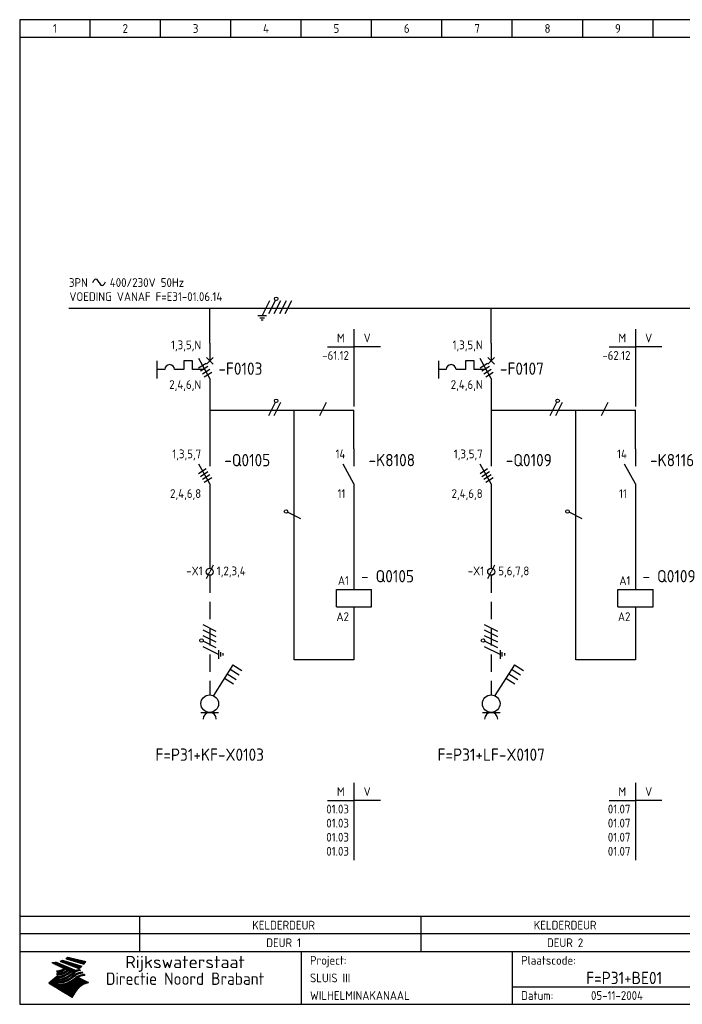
# Model space of a CAD drawing. Extents: x 10 to 410, y 10 to 290.
# Tile 1 of 2: x 10 to 198, y 10 to 290. Entities that reach past the tile are written whole.
import ezdxf
from ezdxf.enums import TextEntityAlignment as Align

# ---------------------------------------------------------------- set-up
doc = ezdxf.new("R2010")
doc.units = 0
doc.header["$LTSCALE"] = 10
doc.header["$MEASUREMENT"] = 0
doc.linetypes.add('DASHED', pattern=[0.75, 0.5, -0.25])
for name, color, linetype in [('0-25', 7, 'CONTINUOUS'), ('0-35', 2, 'CONTINUOUS'), ('0-50', 3, 'CONTINUOUS'), ('B-25', 7, 'CONTINUOUS'), ('B-35', 2, 'CONTINUOUS'), ('S-25', 7, 'CONTINUOUS'), ('S-70', 5, 'CONTINUOUS')]:
    doc.layers.add(name, color=color, linetype=linetype)
doc.styles.add('ISO', font='iso.shx')
doc.styles.get("Standard").update_dxf_attribs({"font": 'iso.shx'})

# ---------------------------------------------------------------- blocks, each defined once
blk = doc.blocks.new('0002')
at = {"layer": 'S-25'}
for p, q in [((0, 0), (0, -5)), ((-15, -5), (-15, -10)), ((-7.35, -5), (-7.35, -7.5)), ((-4.85, -5), (-7.35, -5)), ((-4.85, -7.5), (-4.85, -5)), ((0, -10), (-3.12, -4.38)), ((0.94, -4.06), (-0.94, -5.94)), ((-0.94, -4.06), (0.94, -5.94)), ((-12.8, -7.5), (-15, -7.5)), ((-7.35, -7.5), (-10, -7.5)), ((-1.39, -7.5), (-4.85, -7.5)), ((0, -10), (0, -15))]:
    blk.add_line(p, q, dxfattribs=at)
blk.add_arc((-11.4, -7.5), 1.4, 0, 180, dxfattribs=at)
at = {"layer": 'B-25'}
for tag, p in [('KN1', (-2.43, -1.73)), ('KN2', (-2.43, -13.01))]:
    blk.add_attdef(tag, text='', height=2.5, dxfattribs=at).set_placement(p, align=Align.RIGHT)
blk.add_attdef('OM1', (5.91, -13.01), '', height=2.5, dxfattribs=at)
at = {"layer": 'B-35'}
blk.add_attdef('KT', (6.05, -8.99), '', height=3.5, dxfattribs=at)
blk = doc.blocks.new('0033')
at = {"layer": 'S-25'}
for p in [(-0.94, -1.88), (0.94, 1.88)]:
    blk.add_line(p, (0, 0), dxfattribs=at)
blk.add_circle((0, 0), 1, dxfattribs=at)
at = {"layer": 'B-25'}
blk.add_attdef('KT', text='', height=2.5, dxfattribs=at).set_placement((-2, -1), align=Align.RIGHT)
blk.add_attdef('KN1', (2, -1.01), '', height=2.5, dxfattribs=at)
blk = doc.blocks.new('A$C57B5337A')
at = {"layer": 'S-25'}
for p, q in [((6.88, 15), (6.88, 10)), ((6.88, 5), (3.76, 10.63)), ((6.88, 5), (6.88, 0))]:
    blk.add_line(p, q, dxfattribs=at)
at = {"layer": 'B-25'}
for tag, p in [('KN1', (4.45, 12.27)), ('KN2', (4.45, 0.99))]:
    blk.add_attdef(tag, text='', height=2.5, dxfattribs=at).set_placement(p, align=Align.RIGHT)
blk.add_attdef('OM1', (10.88, 1.99), '', height=2.5, dxfattribs=at)
at = {"layer": 'B-35'}
blk.add_attdef('KT', (11.02, 6.01), '', height=3.5, dxfattribs=at)
blk = doc.blocks.new('0009')
at = {"layer": 'S-25'}
for p, q in [((-1.09, -2.19), (1.09, 2.19)), ((0.78, -1.56), (2.66, 2.19)), ((2.34, -1.56), (4.22, 2.19)), ((3.91, -1.56), (5.78, 2.19)), ((5.47, -1.56), (7.34, 2.19)), ((0.16, -2.19), (-2.34, -2.19)), ((-1.72, -2.81), (-0.47, -2.81)), ((-0.78, -3.44), (-1.41, -3.44))]:
    blk.add_line(p, q, dxfattribs=at)
blk.add_circle((2.88, 2.63), 0.5, dxfattribs=at)
blk = doc.blocks.new('030102F')
at = {"layer": 'S-25'}
for p, q in [((8.12, 3.12), (6.88, 3.12)), ((7.19, 3.75), (7.81, 3.75)), ((0.94, 1.88), (-0.94, -1.88)), ((2.5, 1.88), (0.62, -1.88)), ((4.06, 1.88), (2.19, -1.88)), ((5.62, 1.88), (3.75, -1.88)), ((7.5, 2.5), (5.31, -1.88)), ((6.25, 2.5), (8.75, 2.5))]:
    blk.add_line(p, q, dxfattribs=at)
blk.add_circle((3.53, -2.32), 0.5, dxfattribs=at)
blk = doc.blocks.new('0060')
at = {"layer": 'S-25'}
for p, q in [((0, 0), (0, -22)), ((-7.5, -5), (0, -5)), ((7.5, -5), (0, -5))]:
    blk.add_line(p, q, dxfattribs=at)
at = {"layer": 'B-25', "style": 'ISO'}
blk.add_text('M', height=2.5, dxfattribs=at).set_placement((-3.75, -2.5), align=Align.MIDDLE_CENTER)
blk.add_text('V', height=2.5, dxfattribs=at).set_placement((3.75, -2.5), align=Align.MIDDLE)
at = {"layer": 'B-25'}
for tag, p in [('M1', (-1.43, -8.73)), ('M2', (-1.43, -12.73)), ('M3', (-1.43, -16.73)), ('M4', (-1.43, -20.73))]:
    blk.add_attdef(tag, text='', height=2.5, dxfattribs=at).set_placement(p, align=Align.RIGHT)
for tag, p in [('V1', (1.57, -8.73)), ('V2', (1.57, -12.73)), ('V3', (1.57, -16.73)), ('V4', (1.57, -20.73))]:
    blk.add_attdef(tag, p, '', height=2.5, dxfattribs=at)
blk = doc.blocks.new('0059')
at = {"layer": 'S-25'}
for p, q in [((0, 0), (0, -5)), ((-5, -5), (5, -5)), ((-5, -10), (-5, -5)), ((5, -10), (5, -5)), ((-5, -10), (5, -10)), ((0, -10), (0, -15))]:
    blk.add_line(p, q, dxfattribs=at)
at = {"layer": 'B-25'}
for tag, p in [('KN1', (-1.43, -3.73)), ('KN2', (-1.43, -14.01))]:
    blk.add_attdef(tag, text='', height=2.5, dxfattribs=at).set_placement(p, align=Align.RIGHT)
at = {"layer": 'B-35'}
blk.add_attdef('KT', (7.14, -8.99), '', height=3.5, dxfattribs=at)
blk = doc.blocks.new('KADERA3')
at = {"layer": '0-25'}
for p, q in [((30, 285), (30, 290)), ((50, 285), (50, 290)), ((70, 285), (70, 290)), ((90, 285), (90, 290)), ((110, 285), (110, 290)), ((130, 285), (130, 290)), ((150, 285), (150, 290)), ((170, 285), (170, 290)), ((190, 285), (190, 290)), ((10, 285), (410, 285)), ((410, 35), (10, 35)), ((410, 30), (10, 30)), ((150, 15), (335, 15))]:
    blk.add_line(p, q, dxfattribs=at)
at = {"layer": '0-25', "color": 7}
for p, q in [((21.94, 22.42), (22.53, 22.42)), ((22.06, 22.48), (22.36, 22.48)), ((22.18, 22.53), (27.65, 20.8)), ((22.18, 22.53), (27.65, 20.8)), ((23.14, 22.99), (28.22, 21.46)), ((23.14, 22.99), (28.22, 21.46)), ((23.15, 22.98), (25.33, 22.98)), ((23.23, 23.04), (25.09, 23.04)), ((23.32, 23.1), (24.84, 23.1)), ((23.34, 22.93), (25.57, 22.93)), ((23.4, 23.15), (24.6, 23.15)), ((23.49, 23.21), (24.36, 23.21)), ((23.52, 22.87), (25.81, 22.87)), ((23.57, 23.27), (24.12, 23.27)), ((23.64, 23.32), (23.87, 23.32)), ((23.7, 23.36), (28.82, 22.17)), ((23.7, 23.36), (28.82, 22.17)), ((23.71, 22.82), (26.06, 22.82)), ((23.9, 22.76), (26.3, 22.76)), ((24.09, 22.7), (26.54, 22.7)), ((24.27, 22.65), (26.78, 22.65)), ((24.46, 22.59), (27.03, 22.59)), ((24.65, 22.53), (27.27, 22.53)), ((24.84, 22.48), (27.51, 22.48)), ((25.02, 22.42), (27.75, 22.42)), ((19.1, 21.89), (25.12, 19)), ((19.1, 21.89), (25.12, 19)), ((19.17, 21.86), (20.7, 21.86)), ((19.29, 21.8), (20.83, 21.8)), ((19.4, 21.75), (20.96, 21.75)), ((19.52, 21.69), (21.09, 21.69)), ((19.64, 21.63), (21.22, 21.63)), ((19.74, 21.92), (20.56, 21.92)), ((19.75, 21.58), (21.36, 21.58)), ((19.87, 21.52), (21.49, 21.52)), ((19.99, 21.47), (21.62, 21.47)), ((20.11, 21.41), (21.75, 21.41)), ((20.22, 21.35), (21.88, 21.35)), ((20.25, 21.97), (20.43, 21.97)), ((20.34, 21.3), (22.02, 21.3)), ((20.38, 21.99), (26.02, 19.59)), ((20.38, 21.99), (26.02, 19.59)), ((20.46, 21.24), (22.15, 21.24)), ((20.57, 21.18), (22.28, 21.18)), ((20.69, 21.13), (22.41, 21.13)), ((20.81, 21.07), (22.55, 21.07)), ((20.92, 21.02), (22.68, 21.02)), ((21.04, 20.96), (22.81, 20.96)), ((21.16, 20.9), (22.94, 20.9)), ((21.19, 19.61), (22.35, 19.61)), ((21.27, 20.85), (23.07, 20.85)), ((21.39, 20.79), (23.21, 20.79)), ((21.42, 19.67), (22.47, 19.67)), ((21.47, 22.25), (26.83, 20.19)), ((21.47, 22.25), (26.83, 20.19)), ((21.49, 22.25), (23.07, 22.25)), ((21.51, 20.73), (23.34, 20.73)), ((21.6, 22.2), (23.25, 22.2)), ((21.62, 19.72), (22.59, 19.72)), ((21.63, 20.68), (23.47, 20.68)), ((21.65, 22.31), (22.89, 22.31)), ((21.74, 20.62), (23.6, 20.62)), ((21.75, 22.14), (23.42, 22.14)), ((21.8, 22.37), (22.71, 22.37)), ((21.8, 19.78), (22.69, 19.78)), ((21.86, 20.57), (23.73, 20.57)), ((21.9, 22.08), (23.6, 22.08)), ((21.96, 19.83), (22.79, 19.83)), ((21.98, 20.51), (23.87, 20.51)), ((22.04, 22.03), (23.78, 22.03)), ((22.09, 20.45), (24, 20.45)), ((22.11, 19.89), (22.89, 19.89)), ((22.19, 21.97), (23.96, 21.97)), ((22.21, 20.4), (24.13, 20.4)), ((22.24, 19.95), (22.99, 19.95)), ((22.33, 20.34), (24.26, 20.34)), ((22.34, 21.92), (24.13, 21.92)), ((22.37, 20), (23.08, 20)), ((22.44, 20.28), (24.4, 20.28)), ((22.48, 21.86), (24.31, 21.86)), ((22.49, 20.06), (23.04, 20.06)), ((22.56, 20.23), (24.53, 20.23)), ((22.61, 20.12), (22.93, 20.12)), ((22.63, 21.8), (24.49, 21.8)), ((22.68, 20.17), (24.66, 20.17)), ((22.71, 20.17), (22.82, 20.17)), ((23.11, 20.02), (22.77, 20.2)), ((23.11, 20.02), (22.77, 20.2)), ((22.78, 21.75), (24.67, 21.75)), ((22.79, 20.12), (24.79, 20.12)), ((22.91, 20.06), (24.92, 20.06)), ((22.92, 21.69), (24.85, 21.69)), ((23.03, 20), (25.06, 20)), ((23.07, 21.63), (25.02, 21.63)), ((23.15, 19.95), (25.19, 19.95)), ((23.22, 21.58), (25.2, 21.58)), ((23.26, 19.89), (25.32, 19.89)), ((23.3, 19.61), (23.88, 19.61)), ((23.36, 21.52), (25.38, 21.52)), ((23.38, 19.83), (25.45, 19.83)), ((23.39, 19.67), (23.81, 19.67)), ((23.45, 19.7), (23.58, 19.79)), ((23.45, 19.7), (23.58, 19.79)), ((23.48, 19.72), (23.7, 19.72)), ((23.5, 19.78), (25.58, 19.78)), ((23.51, 21.47), (25.56, 21.47)), ((23.56, 19.78), (23.59, 19.78)), ((23.56, 19.39), (23.9, 19.62)), ((23.56, 19.39), (23.9, 19.62)), ((23.58, 19.79), (23.9, 19.62)), ((23.58, 19.79), (23.9, 19.62)), ((23.61, 19.72), (25.72, 19.72)), ((23.66, 21.41), (25.74, 21.41)), ((23.73, 19.67), (25.85, 19.67)), ((23.8, 21.35), (25.91, 21.35)), ((23.85, 19.61), (25.98, 19.61)), ((23.95, 21.3), (26.09, 21.3)), ((24.09, 21.24), (26.27, 21.24)), ((24.24, 21.18), (26.45, 21.18)), ((24.39, 21.13), (26.62, 21.13)), ((24.53, 21.07), (26.8, 21.07)), ((24.68, 21.02), (26.98, 21.02)), ((24.83, 20.96), (27.16, 20.96)), ((24.97, 20.9), (27.34, 20.9)), ((25.12, 20.85), (27.51, 20.85)), ((25.21, 22.37), (28, 22.37)), ((25.27, 20.79), (27.63, 20.79)), ((25.4, 22.31), (28.24, 22.31)), ((25.41, 20.73), (27.57, 20.73)), ((25.56, 20.68), (27.51, 20.68)), ((25.58, 22.25), (28.48, 22.25)), ((25.71, 20.62), (27.44, 20.62)), ((25.77, 22.2), (28.72, 22.2)), ((25.85, 20.57), (27.37, 20.57)), ((25.96, 22.14), (28.79, 22.14)), ((26, 20.51), (27.29, 20.51)), ((26.06, 19.61), (26.85, 19.61)), ((26.15, 22.08), (28.75, 22.08)), ((26.15, 20.45), (27.22, 20.45)), ((26.21, 19.67), (27.23, 19.67)), ((26.29, 20.4), (27.14, 20.4)), ((26.33, 22.03), (28.71, 22.03)), ((26.44, 20.34), (27.06, 20.34)), ((26.44, 19.72), (27.18, 19.72)), ((26.52, 21.97), (28.66, 21.97)), ((26.59, 20.28), (26.97, 20.28)), ((26.71, 21.92), (28.62, 21.92)), ((26.73, 20.23), (26.89, 20.23)), ((26.9, 21.86), (28.57, 21.86)), ((27.08, 21.8), (28.52, 21.8)), ((27.13, 19.78), (27.25, 19.64)), ((27.13, 19.78), (27.25, 19.64)), ((27.27, 21.75), (28.48, 21.75)), ((27.46, 21.69), (28.43, 21.69)), ((27.65, 21.63), (28.38, 21.63)), ((27.83, 21.58), (28.33, 21.58)), ((28.02, 21.52), (28.28, 21.52)), ((28.21, 21.47), (28.22, 21.47)), ((20.58, 17.88), (18.3, 16)), ((20.58, 17.88), (18.3, 16)), ((19.33, 16.85), (21.07, 16.85)), ((19.4, 16.91), (21.55, 16.91)), ((19.47, 16.97), (21.88, 16.97)), ((19.54, 17.02), (22.13, 17.02)), ((19.61, 17.08), (22.34, 17.08)), ((19.67, 17.13), (20.6, 17.13)), ((19.74, 17.19), (20.6, 17.19)), ((19.81, 17.25), (20.6, 17.25)), ((19.88, 17.3), (20.6, 17.3)), ((19.95, 17.36), (20.6, 17.36)), ((20.01, 17.42), (20.6, 17.42)), ((20.08, 17.47), (20.93, 17.47)), ((20.15, 17.53), (21.26, 17.53)), ((20.22, 17.58), (21.51, 17.58)), ((20.29, 17.64), (21.72, 17.64)), ((20.35, 17.7), (21.9, 17.7)), ((20.42, 17.75), (22.07, 17.75)), ((20.49, 17.81), (22.22, 17.81)), ((20.56, 17.87), (22.36, 17.87)), ((20.6, 19.11), (20.58, 19.51)), ((20.6, 19.11), (20.58, 19.51)), ((20.58, 19.5), (22.09, 19.5)), ((20.58, 19.44), (21.95, 19.44)), ((20.59, 19.38), (21.79, 19.38)), ((20.59, 19.33), (21.62, 19.33)), ((20.59, 19.27), (21.42, 19.27)), ((20.6, 19.22), (21.2, 19.22)), ((20.6, 19.16), (20.93, 19.16)), ((20.6, 19.11), (20.69, 19.12)), ((20.6, 19.11), (20.69, 19.12)), ((20.6, 18.79), (20.77, 18.81)), ((20.6, 18.79), (20.77, 18.81)), ((20.6, 18.29), (20.6, 18.79)), ((20.6, 18.29), (20.6, 18.79)), ((20.6, 18.77), (22.46, 18.77)), ((20.6, 18.71), (22.33, 18.71)), ((20.6, 18.65), (22.19, 18.65)), ((20.6, 18.6), (22.04, 18.6)), ((20.6, 18.54), (21.87, 18.54)), ((20.6, 18.48), (21.68, 18.48)), ((20.6, 18.43), (21.46, 18.43)), ((20.6, 18.37), (21.21, 18.37)), ((20.6, 18.32), (20.87, 18.32)), ((20.6, 18.29), (20.88, 18.32)), ((20.6, 18.29), (20.88, 18.32)), ((20.6, 17.88), (20.86, 17.91)), ((20.6, 17.88), (20.86, 17.91)), ((20.6, 17.43), (20.97, 17.48)), ((20.6, 17.43), (20.97, 17.48)), ((20.6, 17.43), (20.6, 17.09)), ((20.6, 17.43), (20.6, 17.09)), ((20.6, 17.09), (21.26, 17.16)), ((20.6, 17.09), (21.26, 17.16)), ((20.6, 16.8), (21.37, 16.89)), ((20.6, 16.8), (21.37, 16.89)), ((20.6, 16.8), (20.6, 16.45)), ((20.6, 16.8), (20.6, 16.45)), ((20.9, 19.55), (22.23, 19.55)), ((20.9, 18.82), (22.59, 18.82)), ((20.98, 17.92), (22.5, 17.92)), ((21.02, 17.13), (22.53, 17.13)), ((21.32, 18.88), (22.71, 18.88)), ((21.32, 17.98), (22.62, 17.98)), ((21.47, 17.19), (22.7, 17.19)), ((21.59, 18.03), (22.74, 18.03)), ((21.61, 18.93), (22.82, 18.93)), ((21.77, 17.25), (22.85, 17.25)), ((21.8, 18.09), (22.85, 18.09)), ((21.84, 18.99), (22.92, 18.99)), ((21.99, 18.15), (22.95, 18.15)), ((22.01, 17.3), (22.99, 17.3)), ((22.03, 19.05), (23.03, 19.05)), ((22.16, 18.2), (23.05, 18.2)), ((22.21, 19.1), (23.12, 19.1)), ((22.21, 17.36), (23.12, 17.36)), ((22.31, 18.26), (23.15, 18.26)), ((22.36, 19.16), (23.22, 19.16)), ((22.39, 17.42), (23.24, 17.42)), ((22.45, 18.32), (23.24, 18.32)), ((22.51, 19.22), (23.3, 19.22)), ((22.56, 17.47), (23.36, 17.47)), ((22.59, 18.37), (23.33, 18.37)), ((22.64, 19.27), (23.39, 19.27)), ((22.71, 18.43), (23.42, 18.43)), ((22.71, 17.53), (23.47, 17.53)), ((22.77, 19.33), (23.47, 19.33)), ((22.83, 18.48), (23.5, 18.48)), ((22.84, 17.58), (23.57, 17.58)), ((22.89, 19.38), (23.55, 19.38)), ((22.94, 18.54), (23.58, 18.54)), ((22.96, 16.85), (23.86, 16.85)), ((22.97, 17.64), (23.67, 17.64)), ((23, 19.44), (23.63, 19.44)), ((23.04, 18.6), (23.66, 18.6)), ((23.1, 19.5), (23.72, 19.5)), ((23.1, 17.7), (23.77, 17.7)), ((23.12, 16.91), (23.96, 16.91)), ((23.14, 18.65), (23.74, 18.65)), ((23.21, 19.55), (23.8, 19.55)), ((23.21, 17.75), (23.86, 17.75)), ((23.24, 18.71), (23.82, 18.71)), ((23.26, 16.97), (24.05, 16.97)), ((23.32, 17.81), (23.95, 17.81)), ((23.33, 18.77), (23.91, 18.77)), ((23.39, 17.02), (24.14, 17.02)), ((23.42, 18.82), (23.99, 18.82)), ((23.42, 17.87), (24.03, 17.87)), ((23.51, 18.88), (24.07, 18.88)), ((23.52, 17.92), (24.11, 17.92)), ((23.52, 17.08), (24.22, 17.08)), ((23.54, 18.9), (24.3, 19.42)), ((23.54, 18.9), (24.3, 19.42)), ((23.59, 18.93), (24.15, 18.93)), ((23.62, 17.98), (24.2, 17.98)), ((23.63, 17.13), (24.3, 17.13)), ((23.65, 18.59), (24.62, 19.25)), ((23.65, 18.59), (24.62, 19.25)), ((23.67, 18.99), (24.23, 18.99)), ((23.71, 18.03), (24.28, 18.03)), ((23.75, 19.05), (24.32, 19.05)), ((23.75, 17.19), (24.38, 17.19)), ((23.79, 18.09), (24.36, 18.09)), ((23.83, 19.1), (24.4, 19.1)), ((23.85, 17.25), (24.46, 17.25)), ((23.88, 18.15), (24.44, 18.15)), ((23.92, 19.16), (24.48, 19.16)), ((23.94, 18.19), (25.23, 19.07)), ((23.94, 18.19), (25.23, 19.07)), ((23.95, 17.3), (24.55, 17.3)), ((23.96, 19.55), (25.96, 19.55)), ((23.96, 18.2), (24.53, 18.2)), ((24, 19.22), (24.56, 19.22)), ((24.04, 18.26), (24.61, 18.26)), ((24.05, 17.36), (24.63, 17.36)), ((24.06, 17.88), (25.34, 18.76)), ((24.06, 17.88), (25.34, 18.76)), ((24.08, 19.5), (25.88, 19.5)), ((24.08, 19.27), (24.58, 19.27)), ((24.13, 18.32), (24.69, 18.32)), ((24.14, 17.42), (24.71, 17.42)), ((24.16, 19.33), (24.47, 19.33)), ((24.2, 19.44), (25.79, 19.44)), ((24.21, 18.37), (24.77, 18.37)), ((24.23, 17.47), (24.79, 17.47)), ((24.24, 17.48), (25.52, 18.36)), ((24.24, 17.48), (25.52, 18.36)), ((24.25, 19.38), (24.36, 19.38)), ((24.29, 18.43), (24.85, 18.43)), ((24.3, 19.42), (24.62, 19.25)), ((24.3, 19.42), (24.62, 19.25)), ((24.31, 19.38), (25.71, 19.38)), ((24.31, 17.53), (24.87, 17.53)), ((24.35, 17.17), (25.64, 18.05)), ((24.35, 17.17), (25.64, 18.05)), ((24.37, 18.48), (24.94, 18.48)), ((24.39, 17.58), (24.96, 17.58)), ((24.43, 19.33), (25.62, 19.33)), ((24.45, 18.54), (25.02, 18.54)), ((24.47, 17.64), (25.04, 17.64)), ((24.54, 18.6), (25.1, 18.6)), ((24.55, 19.27), (25.54, 19.27)), ((24.56, 17.7), (25.12, 17.7)), ((24.62, 18.65), (25.18, 18.65)), ((24.63, 16.72), (25.91, 17.6)), ((24.63, 16.72), (25.91, 17.6)), ((24.64, 17.75), (25.2, 17.75)), ((24.67, 19.22), (25.45, 19.22)), ((24.7, 18.71), (25.27, 18.71)), ((24.72, 17.81), (25.29, 17.81)), ((24.78, 19.16), (25.37, 19.16)), ((24.78, 18.77), (25.34, 18.77)), ((24.8, 17.87), (25.37, 17.87)), ((24.82, 16.85), (28.23, 16.85)), ((24.87, 18.82), (25.4, 18.82)), ((24.89, 17.92), (25.45, 17.92)), ((24.9, 19.1), (25.28, 19.1)), ((24.9, 16.91), (28.11, 16.91)), ((24.95, 18.88), (25.45, 18.88)), ((24.97, 17.98), (25.53, 17.98)), ((24.99, 16.97), (28, 16.97)), ((25.02, 19.05), (25.2, 19.05)), ((25.03, 18.93), (25.51, 18.93)), ((25.05, 18.03), (25.61, 18.03)), ((25.07, 17.02), (27.89, 17.02)), ((25.11, 18.99), (25.57, 18.99)), ((26.02, 19.59), (25.12, 19)), ((26.02, 19.59), (25.12, 19)), ((25.13, 18.09), (25.68, 18.09)), ((25.15, 17.08), (27.77, 17.08)), ((25.19, 19.05), (25.63, 19.05)), ((25.21, 18.15), (25.75, 18.15)), ((25.23, 17.13), (27.66, 17.13)), ((25.26, 19.1), (25.7, 19.1)), ((25.3, 18.2), (25.82, 18.2)), ((25.31, 17.19), (27.55, 17.19)), ((25.33, 19.16), (25.77, 19.16)), ((25.38, 18.26), (25.89, 18.26)), ((25.39, 19.22), (25.85, 19.22)), ((25.4, 17.25), (27.43, 17.25)), ((25.46, 18.32), (25.97, 18.32)), ((25.47, 19.27), (25.93, 19.27)), ((25.48, 17.3), (27.32, 17.3)), ((25.54, 19.33), (26.03, 19.33)), ((25.54, 18.37), (26.06, 18.37)), ((25.56, 17.36), (27.21, 17.36)), ((25.62, 18.43), (26.14, 18.43)), ((25.63, 19.38), (26.13, 19.38)), ((25.64, 17.42), (27.1, 17.42)), ((25.7, 18.48), (26.24, 18.48)), ((25.72, 19.44), (26.24, 19.44)), ((25.73, 17.47), (26.98, 17.47)), ((25.79, 18.54), (26.34, 18.54)), ((25.81, 17.53), (26.87, 17.53)), ((25.82, 19.5), (26.36, 19.5)), ((25.89, 18.6), (26.46, 18.6)), ((25.89, 17.58), (26.76, 17.58)), ((25.93, 19.55), (26.53, 19.55)), ((25.96, 17.64), (26.64, 17.64)), ((25.99, 18.65), (26.58, 18.65)), ((26.04, 17.7), (26.59, 17.7)), ((26.1, 18.71), (26.72, 18.71)), ((26.12, 17.75), (26.67, 17.75)), ((26.2, 17.81), (26.76, 17.81)), ((26.23, 18.77), (26.89, 18.77)), ((26.29, 17.87), (26.86, 17.87)), ((26.37, 18.82), (27.09, 18.82)), ((26.39, 17.92), (26.97, 17.92)), ((26.49, 17.98), (27.09, 17.98)), ((26.53, 18.88), (27.34, 18.88)), ((26.56, 17.68), (29.54, 16.2)), ((26.56, 17.68), (29.54, 16.2)), ((26.6, 18.03), (27.22, 18.03)), ((26.72, 18.09), (27.38, 18.09)), ((26.73, 18.93), (27.66, 18.93)), ((26.85, 18.15), (27.56, 18.15)), ((26.99, 18.99), (27.9, 18.99)), ((27, 18.2), (27.8, 18.2)), ((27.18, 18.26), (28.13, 18.26)), ((27.26, 19.05), (27.84, 19.05)), ((27.39, 18.32), (28.47, 18.32)), ((27.7, 18.37), (28.49, 18.37)), ((27.78, 19.1), (27.93, 18.96)), ((27.78, 19.1), (27.93, 18.96)), ((28, 18.43), (28.44, 18.43)), ((28.39, 18.48), (28.54, 18.32)), ((28.39, 18.48), (28.54, 18.32)), ((24.94, 11.97), (18.3, 16)), ((24.94, 11.97), (18.3, 16)), ((18.31, 16.01), (20.96, 16.01)), ((18.38, 16.07), (21.46, 16.07)), ((18.38, 15.95), (20.6, 15.95)), ((18.45, 16.12), (21.88, 16.12)), ((18.47, 15.9), (20.6, 15.9)), ((18.52, 16.18), (22.15, 16.18)), ((18.57, 15.84), (20.6, 15.84)), ((18.59, 16.23), (22.38, 16.23)), ((18.65, 16.29), (22.58, 16.29)), ((18.66, 15.78), (20.6, 15.78)), ((18.72, 16.35), (22.75, 16.35)), ((18.75, 15.73), (20.6, 15.73)), ((18.79, 16.4), (22.91, 16.4)), ((18.85, 15.67), (20.6, 15.67)), ((18.86, 16.46), (20.6, 16.46)), ((18.93, 16.52), (20.6, 16.52)), ((18.94, 15.62), (20.6, 15.62)), ((18.99, 16.57), (20.6, 16.57)), ((19.03, 15.56), (27.83, 15.56)), ((19.06, 16.63), (20.6, 16.63)), ((19.12, 15.5), (27.75, 15.5)), ((19.13, 16.68), (20.6, 16.68)), ((19.2, 16.74), (20.6, 16.74)), ((19.22, 15.45), (27.66, 15.45)), ((19.27, 16.8), (20.6, 16.8)), ((19.31, 15.39), (27.58, 15.39)), ((19.4, 15.33), (27.5, 15.33)), ((19.49, 15.28), (27.43, 15.28)), ((19.59, 15.22), (27.36, 15.22)), ((19.68, 15.17), (27.29, 15.17)), ((19.77, 15.11), (27.22, 15.11)), ((19.86, 15.05), (27.15, 15.05)), ((19.96, 15), (27.09, 15)), ((20.05, 14.94), (27.02, 14.94)), ((20.14, 14.88), (26.96, 14.88)), ((20.24, 14.83), (26.9, 14.83)), ((20.33, 14.77), (26.84, 14.77)), ((20.42, 14.72), (26.79, 14.72)), ((20.51, 14.66), (26.73, 14.66)), ((20.6, 16.45), (21.56, 16.56)), ((20.6, 16.45), (21.56, 16.56)), ((20.6, 15.97), (21.67, 16.09)), ((20.6, 15.97), (21.67, 16.09)), ((20.6, 15.97), (20.6, 15.58)), ((20.6, 15.97), (20.6, 15.58)), ((20.6, 15.58), (21.95, 15.73)), ((20.6, 15.58), (21.95, 15.73)), ((20.61, 14.6), (26.68, 14.6)), ((20.7, 16.46), (23.06, 16.46)), ((20.7, 14.55), (26.62, 14.55)), ((20.79, 14.49), (26.57, 14.49)), ((20.88, 14.43), (26.52, 14.43)), ((20.94, 15.62), (27.92, 15.62)), ((20.98, 14.38), (26.47, 14.38)), ((21.07, 14.32), (26.42, 14.32)), ((21.16, 14.27), (26.38, 14.27)), ((21.2, 16.52), (23.2, 16.52)), ((21.25, 14.21), (26.33, 14.21)), ((21.35, 14.15), (26.29, 14.15)), ((21.44, 14.1), (26.24, 14.1)), ((21.45, 15.67), (28.01, 15.67)), ((21.53, 14.04), (26.2, 14.04)), ((21.72, 16.57), (23.32, 16.57)), ((21.96, 15.73), (28.11, 15.73)), ((22.1, 16.63), (23.44, 16.63)), ((22.34, 15.78), (28.21, 15.78)), ((22.38, 16.68), (23.56, 16.68)), ((22.6, 16.74), (23.66, 16.74)), ((22.62, 15.84), (28.33, 15.84)), ((22.79, 16.8), (23.77, 16.8)), ((22.84, 15.9), (28.52, 15.9)), ((23.04, 15.95), (28.71, 15.95)), ((23.21, 16.01), (28.9, 16.01)), ((23.37, 16.07), (29.08, 16.07)), ((23.51, 16.12), (29.27, 16.12)), ((29.41, 16.17), (23.65, 16.17)), ((23.77, 16.23), (29.47, 16.23)), ((23.89, 16.29), (29.36, 16.29)), ((24, 16.35), (29.24, 16.35)), ((24.11, 16.4), (29.13, 16.4)), ((24.21, 16.46), (29.02, 16.46)), ((24.31, 16.52), (28.91, 16.52)), ((24.4, 16.57), (28.79, 16.57)), ((24.49, 16.63), (28.68, 16.63)), ((24.57, 16.68), (28.57, 16.68)), ((24.66, 16.74), (28.45, 16.74)), ((24.74, 16.8), (28.34, 16.8)), ((28.29, 15.83), (29.54, 16.2)), ((28.29, 15.83), (29.54, 16.2)), ((29.54, 16.2), (29.45, 16.17)), ((29.54, 16.2), (29.45, 16.17)), ((29.46, 16.18), (29.47, 16.18)), ((21.63, 13.98), (26.16, 13.98)), ((21.72, 13.93), (26.12, 13.93)), ((21.81, 13.87), (26.08, 13.87)), ((21.9, 13.82), (26.04, 13.82)), ((22, 13.76), (26, 13.76)), ((22.09, 13.7), (25.96, 13.7)), ((22.18, 13.65), (25.93, 13.65)), ((22.27, 13.59), (25.89, 13.59)), ((22.37, 13.53), (25.86, 13.53)), ((22.46, 13.48), (25.82, 13.48)), ((22.55, 13.42), (25.79, 13.42)), ((22.65, 13.37), (25.76, 13.37)), ((22.74, 13.31), (25.73, 13.31)), ((22.83, 13.25), (25.69, 13.25)), ((22.92, 13.2), (25.66, 13.2)), ((23.02, 13.14), (25.63, 13.14)), ((23.11, 13.08), (25.59, 13.08)), ((23.2, 13.03), (25.56, 13.03)), ((23.29, 12.97), (25.53, 12.97)), ((23.39, 12.92), (25.5, 12.92)), ((23.48, 12.86), (25.46, 12.86)), ((23.57, 12.8), (25.43, 12.8)), ((23.66, 12.75), (25.4, 12.75)), ((23.76, 12.69), (25.36, 12.69)), ((23.85, 12.63), (25.33, 12.63)), ((23.94, 12.58), (25.3, 12.58)), ((24.04, 12.52), (25.26, 12.52)), ((24.13, 12.47), (25.23, 12.47)), ((24.22, 12.41), (25.2, 12.41)), ((24.31, 12.35), (25.17, 12.35)), ((24.41, 12.3), (25.13, 12.3)), ((24.5, 12.24), (25.1, 12.24)), ((24.59, 12.18), (25.07, 12.18)), ((24.68, 12.13), (25.03, 12.13)), ((24.78, 12.07), (25, 12.07)), ((24.87, 12.02), (24.97, 12.02)), ((24.94, 11.97), (25.81, 13.45)), ((24.94, 11.97), (25.81, 13.45))]:
    blk.add_line(p, q, dxfattribs=at)
for centre, radius, start, end in [((19.84, 27.26), 5.27, 288.0217, 296.3084), ((19.84, 27.26), 5.27, 288.0217, 296.3084), ((20.49, 27.56), 5.28, 300.0654, 307.393), ((20.49, 27.56), 5.28, 300.0654, 307.393), ((19.15, 29.7), 7.8, 269.6055, 279.0886), ((19.15, 29.7), 7.8, 269.6055, 279.0886), ((19.93, 25.38), 5.91, 276.3402, 298.7463), ((19.93, 25.38), 5.91, 276.3402, 298.7463), ((19.84, 25.09), 6.03, 278.129, 302.868), ((19.84, 25.09), 6.03, 278.129, 302.868), ((20.35, 24.56), 5.76, 274.164, 302.5474), ((20.35, 24.56), 5.76, 274.164, 302.5474), ((27.05, 17.17), 2.63, 107.4286, 133.7799), ((27.05, 17.17), 2.63, 107.4286, 133.7799), ((27.01, 16.84), 2.93, 87.7348, 104.8316), ((27.01, 16.84), 2.93, 87.7348, 104.8316), ((27.37, 15.71), 3.93, 91.7838, 103.2817), ((27.37, 15.71), 3.93, 91.7838, 103.2817), ((24.11, 24.7), 5.26, 301.1147, 312.2814), ((24.11, 24.7), 5.26, 301.1147, 312.2814), ((21.95, 27.32), 8.59, 316.9248, 323.1399), ((21.95, 27.32), 8.59, 316.9248, 323.1399), ((20.21, 23.78), 5.91, 273.6149, 304.3803), ((20.21, 23.78), 5.91, 273.6149, 304.3803), ((20.05, 24.28), 6.02, 277.9472, 305.7139), ((20.05, 24.28), 6.02, 277.9472, 305.7139), ((20.04, 23.49), 6.09, 278.8115, 306.4242), ((20.04, 23.49), 6.09, 278.8115, 306.4242), ((20.53, 23.07), 5.96, 277.0519, 304.973), ((20.53, 23.07), 5.96, 277.0519, 304.973), ((20.72, 22.76), 5.91, 276.3402, 304.3803), ((20.72, 22.76), 5.91, 276.3402, 304.3803), ((21.06, 22.34), 5.81, 274.9043, 303.1745), ((21.06, 22.34), 5.81, 274.9043, 303.1745), ((20.82, 22.06), 6.04, 278.1111, 305.8489), ((20.82, 22.06), 6.04, 278.1111, 305.8489), ((27.45, 16.91), 2.81, 110.4143, 138.7411), ((27.45, 16.91), 2.81, 110.4143, 138.7411), ((27.57, 15.64), 3.4, 98.1566, 126.9045), ((27.57, 15.64), 3.4, 98.1566, 126.9045), ((27.91, 15.54), 3.39, 100.5835, 132.088), ((27.91, 15.54), 3.39, 100.5835, 132.088), ((28.21, 14.74), 3.67, 95.7581, 128.7216), ((28.21, 14.74), 3.67, 95.7581, 128.7216), ((28.4, 15.05), 3.21, 96.3886, 125.0052), ((28.4, 15.05), 3.21, 96.3886, 125.0052), ((27.82, 16.31), 2.8, 90.634, 105.1984), ((27.82, 16.31), 2.8, 90.634, 105.1984), ((28.19, 15.04), 3.93, 93.8342, 103.2817), ((28.19, 15.04), 3.93, 93.8342, 103.2817), ((28.58, 15.69), 2.8, 93.8141, 105.1984), ((28.58, 15.69), 2.8, 93.8141, 105.1984), ((28.95, 14.41), 3.93, 96.0135, 103.2817), ((28.95, 14.41), 3.93, 96.0135, 103.2817), ((21.3, 21.6), 5.91, 276.3402, 304.3803), ((21.3, 21.6), 5.91, 276.3402, 304.3803), ((31.24, 10.26), 6.3, 117.9568, 149.6251), ((31.24, 10.26), 6.3, 117.9568, 149.6251)]:
    blk.add_arc(centre, radius, start, end, dxfattribs=at)
at = {"layer": '0-35'}
for p, q in [((90, 25), (90, 10)), ((150, 25), (150, 10))]:
    blk.add_line(p, q, dxfattribs=at)
at = {"layer": '0-50'}
blk.add_line((10, 25), (410, 25), dxfattribs=at)
blk.add_lwpolyline([(10, 10), (410, 10), (410, 290), (10, 290)], close=True, dxfattribs=at)
at = {"layer": '0-25', "style": 'ISO'}
for s, p in [('Project:', (92.5, 22.5)), ('Plaatscode:', (152.5, 22.5)), ('Datum:', (152.5, 12.5))]:
    blk.add_text(s, height=2.5, dxfattribs=at).set_placement(p, align=Align.MIDDLE_LEFT)
for tag, p in [('STR1', (20, 287.5)), ('STR2', (40, 287.5)), ('STR3', (60, 287.5)), ('STR4', (80, 287.5)), ('STR5', (100, 287.5)), ('STR6', (120, 287.5)), ('STR7', (140, 287.5)), ('STR8', (160, 287.5)), ('STR9', (180, 287.5)), ('STR10', (200, 287.5)), ('STR11', (220, 287.5)), ('STR12', (240, 287.5)), ('STR13', (260, 287.5)), ('STR14', (280, 287.5)), ('STR15', (300, 287.5)), ('STR16', (320, 287.5)), ('STR17', (340, 287.5)), ('STR18', (360, 287.5)), ('STR19', (380, 287.5)), ('STR20', (400, 287.5)), ('W', (180, 12.5)), ('Z', (310, 12.5)), ('Y', (327.5, 12.5))]:
    blk.add_attdef(tag, text='', height=2.5, dxfattribs=at).set_placement(p, align=Align.MIDDLE)
for tag, p in [('N', (220, 22.5)), ('B', (92.5, 17.5)), ('P', (220, 17.5)), ('C', (92.5, 12.5)), ('U', (220, 12.5)), ('REV', (295, 12.5))]:
    blk.add_attdef(tag, text='', height=2.5, dxfattribs=at).set_placement(p, align=Align.MIDDLE_LEFT)
at = {"layer": '0-35', "style": 'ISO', "width": 1.00614}
blk.add_text('Rijkswaterstaat', height=3.5, dxfattribs=at).set_placement((40, 20.28), (74, 20.28), align=Align.FIT)
at = {"layer": '0-35', "color": 2, "style": 'ISO', "width": 0.948867}
blk.add_text('Directie Noord Brabant', height=3.5, dxfattribs=at).set_placement((34.5, 15.53), (79.5, 15.53), align=Align.FIT)
at = {"layer": '0-35', "style": 'ISO'}
blk.add_attdef('RNR', text='', height=3.5, dxfattribs=at).set_placement((305, 17.5), align=Align.MIDDLE)
for tag, p in [('X', (178.5, 17.5)), ('FORM', (402.5, 15))]:
    blk.add_attdef(tag, text='', height=3.5, dxfattribs=at).set_placement(p, align=Align.MIDDLE_LEFT)
at = {"layer": '0-50', "style": 'ISO'}
for tag, p in [('M', (342.5, 15)), ('O', (365, 15))]:
    blk.add_attdef(tag, text='', height=5, dxfattribs=at).set_placement(p, align=Align.MIDDLE)
blk.add_attdef('Q', text='', height=5, dxfattribs=at).set_placement((382.5, 15), align=Align.MIDDLE_LEFT)

msp = doc.modelspace()

# ---------------------------------------------------------------- linework, layer by layer
at = {"layer": 'B-25'}
for p, q in [((30.75, 215.27), (31.09, 215.85)), ((32.54, 215.3), (32.22, 215.85)), ((32.54, 215.3), (32.85, 214.75)), ((34.32, 215.33), (33.99, 214.75))]:
    msp.add_line(p, q, dxfattribs=at)
for centre, start, end in [((31.65, 215.53), 29.8344, 150.0578), ((33.42, 215.08), 209.8344, 330.0578)]:
    msp.add_arc(centre, 0.653, start, end, dxfattribs=at)
at = {"layer": 'S-25'}
for p, q in [((64, 198), (64, 208)), ((144, 198), (144, 208)), ((60.85, 190.99), (62.96, 192.33)), ((61.38, 190.14), (63.49, 191.48)), ((61.92, 189.3), (64.03, 190.64)), ((140.85, 190.99), (142.96, 192.33)), ((141.38, 190.14), (143.49, 191.48)), ((141.92, 189.3), (144.03, 190.64)), ((62.46, 188.45), (64.57, 189.8)), ((142.46, 188.45), (144.57, 189.8)), ((64, 183), (64, 168)), ((144, 183), (144, 168)), ((80.78, 177.44), (82.66, 181.19)), ((82.34, 177.44), (84.22, 181.19)), ((95.34, 177.44), (97.22, 181.19)), ((160.78, 177.44), (162.66, 181.19)), ((162.34, 177.44), (164.22, 181.19)), ((175.34, 177.44), (177.22, 181.19)), ((64, 179), (105, 179)), ((88, 108), (88, 179)), ((105, 168), (105, 179)), ((144, 179), (185, 179)), ((168, 108), (168, 179)), ((185, 168), (185, 179)), ((60.85, 160.99), (62.96, 162.33)), ((61.38, 160.14), (63.49, 161.48)), ((61.92, 159.3), (64.03, 160.64)), ((62.46, 158.45), (64.57, 159.8)), ((140.85, 160.99), (142.96, 162.33)), ((141.38, 160.14), (143.49, 161.48)), ((141.92, 159.3), (144.03, 160.64)), ((142.46, 158.45), (144.57, 159.8)), ((64, 153), (64, 134)), ((105, 153), (105, 133)), ((144, 153), (144, 134)), ((185, 153), (185, 133)), ((89.88, 148.06), (86.12, 149.94)), ((169.88, 148.06), (166.12, 149.94)), ((105, 118), (105, 108)), ((185, 118), (185, 108)), ((105, 108), (88, 108)), ((185, 108), (168, 108)), ((61.5, 93), (66.5, 93)), ((141.5, 93), (146.5, 93)), ((44, 35), (44, 25)), ((124, 35), (124, 25))]:
    msp.add_line(p, q, dxfattribs=at)
at = {"layer": 'S-25', "linetype": 'DASHED'}
for p, q in [((64, 132), (64, 98)), ((144, 132), (144, 98))]:
    msp.add_line(p, q, dxfattribs=at)
at = {"layer": 'S-25', "color": 0, "linetype": 'Continuous'}
for p, q in [((70.61, 106.53), (65.03, 97.78)), ((70.61, 106.53), (73.14, 104.92)), ((150.61, 106.53), (145.03, 97.78)), ((150.61, 106.53), (153.14, 104.92)), ((69, 104), (71.53, 102.39)), ((69.81, 105.26), (72.34, 103.65)), ((149, 104), (151.53, 102.39)), ((149.81, 105.26), (152.34, 103.65)), ((68.19, 102.74), (70.72, 101.12)), ((148.19, 102.74), (150.72, 101.12))]:
    msp.add_line(p, q, dxfattribs=at)
at = {"layer": 'S-25'}
for centre in [(82.88, 181.63), (162.88, 181.63), (85.68, 150.16), (165.68, 150.16)]:
    msp.add_circle(centre, 0.5, dxfattribs=at)
at = {"layer": 'S-25', "color": 0, "linetype": 'Continuous'}
for centre in [(64, 95.5), (144, 95.5)]:
    msp.add_circle(centre, 2.5, dxfattribs=at)
at = {"layer": 'S-25'}
for centre in [(64, 91.12), (144, 91.12)]:
    msp.add_arc(centre, 1.88, 0, 180, dxfattribs=at)
at = {"layer": 'S-70'}
msp.add_line((24, 208), (377, 208), dxfattribs=at)

# ---------------------------------------------------------------- block references
at = {"layer": '0-25', "rotation": 270}
for p in [(64, 117), (144, 117)]:
    msp.add_blockref('030102F', p, dxfattribs=at)
at = {"layer": 'S-25'}
ref = msp.add_blockref('KADERA3', (0, 0), dxfattribs=at)
ref.add_attrib('B', 'SLUIS III', dxfattribs={"layer": '0-25', "height": 2.5, "style": 'ISO'}).set_placement((92.5, 17.5), align=Align.MIDDLE_LEFT)
ref.add_attrib('C', 'WILHELMINAKANAAL', dxfattribs={"layer": '0-25', "height": 2.5, "style": 'ISO'}).set_placement((92.5, 12.5), align=Align.MIDDLE_LEFT)
ref.add_attrib('X', 'F=P31+BE01', dxfattribs={"layer": '0-35', "height": 3.5, "style": 'ISO'}).set_placement((171, 17.5), align=Align.MIDDLE_LEFT)
ref.add_attrib('W', '05-11-2004', dxfattribs={"layer": '0-25', "height": 2.5, "style": 'ISO'}).set_placement((179.75, 12.5), align=Align.MIDDLE)
ref.add_attrib('STR1', '1', dxfattribs={"layer": '0-25', "height": 2.5, "style": 'ISO'}).set_placement((20, 287.5), align=Align.MIDDLE)
ref.add_attrib('STR2', '2', dxfattribs={"layer": '0-25', "height": 2.5, "style": 'ISO'}).set_placement((40, 287.5), align=Align.MIDDLE)
ref.add_attrib('STR3', '3', dxfattribs={"layer": '0-25', "height": 2.5, "style": 'ISO'}).set_placement((60, 287.5), align=Align.MIDDLE)
ref.add_attrib('STR4', '4', dxfattribs={"layer": '0-25', "height": 2.5, "style": 'ISO'}).set_placement((80, 287.5), align=Align.MIDDLE)
ref.add_attrib('STR5', '5', dxfattribs={"layer": '0-25', "height": 2.5, "style": 'ISO'}).set_placement((100, 287.5), align=Align.MIDDLE)
ref.add_attrib('STR6', '6', dxfattribs={"layer": '0-25', "height": 2.5, "style": 'ISO'}).set_placement((120, 287.5), align=Align.MIDDLE)
ref.add_attrib('STR7', '7', dxfattribs={"layer": '0-25', "height": 2.5, "style": 'ISO'}).set_placement((140, 287.5), align=Align.MIDDLE)
ref.add_attrib('STR8', '8', dxfattribs={"layer": '0-25', "height": 2.5, "style": 'ISO'}).set_placement((160, 287.5), align=Align.MIDDLE)
ref.add_attrib('STR9', '9', dxfattribs={"layer": '0-25', "height": 2.5, "style": 'ISO'}).set_placement((180, 287.5), align=Align.MIDDLE)
msp.add_blockref('0009', (80, 208), dxfattribs=at)
for p, values in [((105, 202), {'M1': '-61.12'}), ((185, 202), {'M1': '-62.12'}), ((105, 73), {'M1': '01.03', 'M2': '01.03', 'M3': '01.03', 'M4': '01.03'}), ((185, 73), {'M1': '01.07', 'M2': '01.07', 'M3': '01.07', 'M4': '01.07'})]:
    msp.add_blockref('0060', p, dxfattribs=at).add_auto_attribs(values)
ref = msp.add_blockref('0002', (64, 198), dxfattribs=at)
ref.add_attrib('KT', '-F0103', (66.48, 189.01), dxfattribs={"layer": 'B-35', "height": 3.5})
ref.add_attrib('KN1', '1,3,5,N', dxfattribs={"layer": 'B-25', "height": 2.5}).set_placement((61.57, 196.27), align=Align.RIGHT)
ref.add_attrib('KN2', '2,4,6,N', dxfattribs={"layer": 'B-25', "height": 2.5}).set_placement((61.57, 184.99), align=Align.RIGHT)
ref = msp.add_blockref('0002', (144, 198), dxfattribs=at)
ref.add_attrib('KT', '-F0107', (146.48, 189.01), dxfattribs={"layer": 'B-35', "height": 3.5})
ref.add_attrib('KN1', '1,3,5,N', dxfattribs={"layer": 'B-25', "height": 2.5}).set_placement((141.57, 196.27), align=Align.RIGHT)
ref.add_attrib('KN2', '2,4,6,N', dxfattribs={"layer": 'B-25', "height": 2.5}).set_placement((141.57, 184.99), align=Align.RIGHT)
ref = msp.add_blockref('A$C57B5337A', (57.12, 153), dxfattribs=at)
ref.add_attrib('KN2', '2,4,6,8', dxfattribs={"layer": 'B-25', "height": 2.5}).set_placement((61.57, 153.99), align=Align.RIGHT)
ref.add_attrib('KN1', '1,3,5,7', dxfattribs={"layer": 'B-25', "height": 2.5}).set_placement((61.57, 165.27), align=Align.RIGHT)
ref.add_attrib('KT', '-Q0105', (68.14, 163), dxfattribs={"layer": 'B-35', "height": 3.5})
ref = msp.add_blockref('A$C57B5337A', (98.12, 153), dxfattribs=at)
ref.add_attrib('KN2', '11', dxfattribs={"layer": 'B-25', "height": 2.5}).set_placement((102.57, 153.99), align=Align.RIGHT)
ref.add_attrib('KN1', '14', dxfattribs={"layer": 'B-25', "height": 2.5}).set_placement((102.57, 165.27), align=Align.RIGHT)
ref.add_attrib('KT', '-K8108', (109.14, 163), dxfattribs={"layer": 'B-35', "height": 3.5})
ref = msp.add_blockref('A$C57B5337A', (137.12, 153), dxfattribs=at)
ref.add_attrib('KN2', '2,4,6,8', dxfattribs={"layer": 'B-25', "height": 2.5}).set_placement((141.57, 153.99), align=Align.RIGHT)
ref.add_attrib('KN1', '1,3,5,7', dxfattribs={"layer": 'B-25', "height": 2.5}).set_placement((141.57, 165.27), align=Align.RIGHT)
ref.add_attrib('KT', '-Q0109', (148.14, 163), dxfattribs={"layer": 'B-35', "height": 3.5})
ref = msp.add_blockref('A$C57B5337A', (178.12, 153), dxfattribs=at)
ref.add_attrib('KN2', '11', dxfattribs={"layer": 'B-25', "height": 2.5}).set_placement((182.57, 153.99), align=Align.RIGHT)
ref.add_attrib('KN1', '14', dxfattribs={"layer": 'B-25', "height": 2.5}).set_placement((182.57, 165.27), align=Align.RIGHT)
ref.add_attrib('KT', '-K8116', (189.14, 163), dxfattribs={"layer": 'B-35', "height": 3.5})
ref = msp.add_blockref('0033', (64, 133), dxfattribs=at)
ref.add_attrib('KN1', '1,2,3,4', (66, 132), dxfattribs={"layer": 'B-25', "height": 2.5})
ref.add_attrib('KT', '-X1', dxfattribs={"layer": 'B-25', "height": 2.5}).set_placement((62, 132), align=Align.RIGHT)
ref = msp.add_blockref('0033', (144, 133), dxfattribs=at)
ref.add_attrib('KN1', '5,6,7,8', (146, 132), dxfattribs={"layer": 'B-25', "height": 2.5})
ref.add_attrib('KT', '-X1', dxfattribs={"layer": 'B-25', "height": 2.5}).set_placement((142, 132), align=Align.RIGHT)
ref = msp.add_blockref('0059', (105, 133), dxfattribs=at)
ref.add_attrib('KT', '- Q0105', (107, 130), dxfattribs={"layer": 'B-35', "height": 3.5})
ref.add_attrib('KN1', 'A1', dxfattribs={"layer": 'B-25', "height": 2.5}).set_placement((103.57, 129.27), align=Align.RIGHT)
ref.add_attrib('KN2', 'A2', dxfattribs={"layer": 'B-25', "height": 2.5}).set_placement((103.57, 118.99), align=Align.RIGHT)
ref = msp.add_blockref('0059', (185, 133), dxfattribs=at)
ref.add_attrib('KT', '- Q0109', (187, 130), dxfattribs={"layer": 'B-35', "height": 3.5})
ref.add_attrib('KN1', 'A1', dxfattribs={"layer": 'B-25', "height": 2.5}).set_placement((183.57, 129.27), align=Align.RIGHT)
ref.add_attrib('KN2', 'A2', dxfattribs={"layer": 'B-25', "height": 2.5}).set_placement((183.57, 118.99), align=Align.RIGHT)

# ---------------------------------------------------------------- texts
at = {"layer": 'B-25'}
msp.add_text('3PN', height=2.5, dxfattribs=at).set_placement((29.35, 215.25), align=Align.MIDDLE_RIGHT)
for s, p in [('400/230V 50Hz', (35.6, 215.25)), ('VOEDING VANAF F=E31-01.06.14', (24.11, 211.25))]:
    msp.add_text(s, height=2.5, dxfattribs=at).set_placement(p, align=Align.MIDDLE_LEFT)
for s, p in [('KELDERDEUR', (85, 32.5)), ('KELDERDEUR', (165, 32.5)), ('DEUR 1', (85, 27.5)), ('DEUR 2', (165, 27.5))]:
    msp.add_text(s, height=2.5, dxfattribs=at).set_placement(p, align=Align.MIDDLE_CENTER)
at = {"layer": 'B-35'}
for s, p in [('F=P31+KF-X0103', (64, 81)), ('F=P31+LF-X0107', (144, 81))]:
    msp.add_text(s, height=3.5, dxfattribs=at).set_placement(p, align=Align.MIDDLE)

doc.saveas('drawing.dxf')
